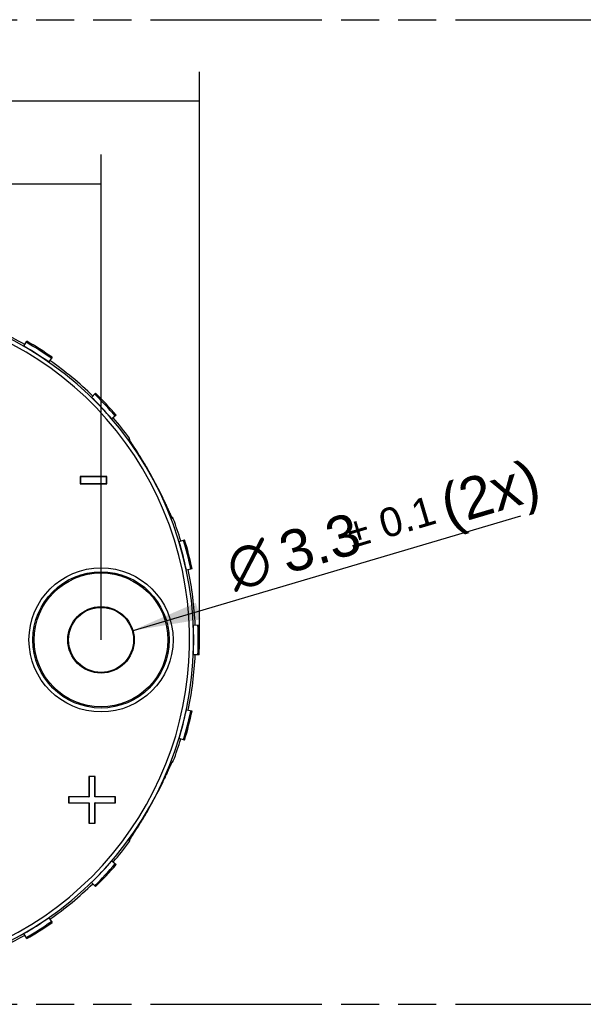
# Model space of a CAD drawing. Header units: millimetres. Extents: x 0 to 210, y 0 to 297.
# Tile 4 of 14: x 90 to 119, y 133 to 183. Entities that reach past the tile are written whole.
import ezdxf
from ezdxf.enums import TextEntityAlignment as Align

# ---------------------------------------------------------------- set-up
doc = ezdxf.new("R2010")
doc.units = ezdxf.units.MM
doc.header["$LTSCALE"] = 19.36
doc.linetypes.add('PHANTOM', pattern=[0.8, 0.45, -0.05, 0.1, -0.05, 0.1, -0.05])
doc.layers.get('0').update_dxf_attribs({"linetype": 'CONTINUOUS'})
doc.layers.add('DEFAULT_3', color=7, linetype='PHANTOM')
doc.layers.add('Z_DIM_2D', color=7, linetype='CONTINUOUS')
doc.styles.add('TEXTSTYLE_3', font='helveticaneueltw1g-ltcn.otf')
doc.styles.add('TEXTSTYLE_4', font='gdt', dxfattribs={"width": 0.7})
doc.dimstyles.new('DIMSTYLE_1', dxfattribs={"dimtxt": 2.1, "dimasz": 3.5, "dimexe": 1.5, "dimexo": 0, "dimgap": 0.525, "dimtad": 1, "dimdec": 3, "dimdsep": 46, "dimtxsty": 'TEXTSTYLE_3', "dimblk": '_FILLED', "dimblk1": '_FILLED', "dimblk2": '_FILLED', "dimcen": 0.09, "dimclrt": 5, "dimadec": 3, "dimazin": 2, "dimtol": 1, "dimtp": 0.1, "dimtm": 0.1, "dimtfac": 1, "dimtdec": 3, "dimtofl": 0, "dimtmove": 0, "dimatfit": 3, "dimldrblk": '_FILLED', "dimfxl": 0, "dimtolj": 1, "dimarcsym": 0})
doc.dimstyles.new('DIMSTYLE_2', dxfattribs={"dimtxt": 2.1, "dimasz": 3.5, "dimexe": 1.5, "dimexo": 0, "dimgap": 0.525, "dimtad": 1, "dimdec": 3, "dimdsep": 46, "dimtxsty": 'TEXTSTYLE_3', "dimblk": '_FILLED', "dimblk1": '_FILLED', "dimblk2": '_FILLED', "dimcen": 0.09, "dimclrt": 5, "dimadec": 3, "dimazin": 2, "dimtol": 1, "dimtp": 0.2, "dimtm": 0.2, "dimtfac": 1, "dimtdec": 3, "dimtofl": 0, "dimtmove": 0, "dimatfit": 3, "dimldrblk": '_FILLED', "dimfxl": 0, "dimtolj": 1, "dimarcsym": 0})
doc.dimstyles.new('DIMSTYLE_3', dxfattribs={"dimtxt": 2.1, "dimasz": 3.5, "dimexe": 1.5, "dimexo": 0, "dimtad": 1, "dimdec": 3, "dimdsep": 46, "dimtxsty": 'TEXTSTYLE_3', "dimblk": '_FILLED', "dimblk1": '_FILLED', "dimblk2": '_FILLED', "dimcen": 0.09, "dimclrt": 5, "dimadec": 3, "dimazin": 2, "dimtol": 1, "dimtp": 0.1, "dimtm": 0.1, "dimtfac": 1, "dimtdec": 3, "dimtofl": 0, "dimtmove": 0, "dimatfit": 1, "dimldrblk": '_FILLED', "dimfxl": 0, "dimtolj": 1, "dimarcsym": 0})

# ---------------------------------------------------------------- blocks, each defined once
blk = doc.blocks.new('*D3')
at = {"layer": 'Z_DIM_2D', "color": 2, "linetype": 'Continuous', "transparency": 16777216}
for p, q in [((69.081, 151.185), (69.081, 175.835)), ((94.081, 151.185), (94.081, 175.835)), ((69.081, 174.335), (81.581, 174.335)), ((94.081, 174.335), (81.581, 174.335))]:
    blk.add_line(p, q, dxfattribs=at)
at = {"layer": 'Z_DIM_2D', "color": 5, "linetype": 'Continuous', "transparency": 16777216}
for s, height, style, p in [('25', 2.1, 'TEXTSTYLE_3', (79.489, 174.86)), ('`', 1.47, 'TEXTSTYLE_4', (81.757, 175.175)), ('0.1', 1.47, 'TEXTSTYLE_3', (83.849, 175.175))]:
    blk.add_text(s, height=height, dxfattribs=dict(at, style=style)).set_placement(p, align=Align.CENTER)
blk = doc.blocks.new('_FILLED')
at = {"color": 0, "linetype": 'ByBlock'}
blk.add_solid([(0, 0), (-1, 0.125), (-1, -0.125)], dxfattribs=at)
blk = doc.blocks.new('_NONE')
blk = doc.blocks.new('*D4')
at = {"layer": 'Z_DIM_2D', "color": 2, "linetype": 'Continuous', "transparency": 16777216}
for p, q in [((64.081, 151.188), (64.086, 180.045)), ((99.081, 151.181), (99.086, 180.038)), ((64.086, 178.545), (81.586, 178.541)), ((99.086, 178.538), (81.586, 178.541))]:
    blk.add_line(p, q, dxfattribs=at)
at = {"layer": 'Z_DIM_2D', "color": 5, "linetype": 'Continuous', "transparency": 16777216}
for s, height, style, p in [('35', 2.1, 'TEXTSTYLE_3', (80.894, 179.066)), ('`', 1.47, 'TEXTSTYLE_4', (83.162, 179.381)), ('n', 2.1, 'TEXTSTYLE_4', (78.084, 179.066)), ('0.2', 1.47, 'TEXTSTYLE_3', (85.254, 179.381))]:
    blk.add_text(s, height=height, dxfattribs=dict(at, style=style)).set_placement(p, align=Align.CENTER)
blk = doc.blocks.new('*D6')
at = {"layer": 'Z_DIM_2D', "color": 2, "linetype": 'Continuous', "transparency": 16777216}
blk.add_line((95.663, 151.653), (115.398, 157.489), dxfattribs=at)
at = {"layer": 'Z_DIM_2D', "color": 2, "linetype": 'Continuous', "transparency": 16777216, "xscale": 3.5, "yscale": 3.5, "zscale": 3.5, "rotation": 196.4737440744}
blk.add_blockref('_FILLED', (95.663, 151.653), dxfattribs=at)
at = {"layer": 'Z_DIM_2D', "color": 5, "linetype": 'Continuous', "transparency": 16777216}
for s, height, style, p in [(' (2x)', 2.1, 'TEXTSTYLE_3', (110.928, 156.715)), ('0.1', 1.47, 'TEXTSTYLE_3', (108.472, 156.317)), ('3.3', 2.1, 'TEXTSTYLE_3', (103.535, 154.528)), ('`', 1.47, 'TEXTSTYLE_4', (106.827, 155.83)), ('n', 2.1, 'TEXTSTYLE_4', (100.85, 153.734))]:
    blk.add_text(s, height=height, rotation=16.4737, dxfattribs=dict(at, style=style)).set_placement(p)

msp = doc.modelspace()

# ---------------------------------------------------------------- linework, layer by layer
at = {"color": 7, "linetype": 'Continuous'}
for p, q in [((90.1581, 166.1018), (90.3041, 166.3556)), ((91.5931, 165.5376), (91.4256, 165.2974)), ((93.5983, 163.5), (93.8028, 163.7096)), ((94.8479, 162.5967), (94.6259, 162.4057)), ((95.5293, 161.3442), (95.5291, 161.3445)), ((95.5294, 161.3439), (95.5293, 161.3442)), ((95.5297, 161.3434), (95.5294, 161.3439)), ((95.53, 161.3427), (95.5297, 161.3434)), ((95.5304, 161.342), (95.53, 161.3427)), ((95.5308, 161.3411), (95.5304, 161.342)), ((95.5314, 161.3401), (95.5308, 161.3411)), ((95.532, 161.3389), (95.5314, 161.3401)), ((95.5331, 161.3369), (95.532, 161.3389)), ((95.5344, 161.3344), (95.5331, 161.3369)), ((95.536, 161.3317), (95.5344, 161.3344)), ((95.5377, 161.3285), (95.536, 161.3317)), ((95.5398, 161.3249), (95.5377, 161.3285)), ((95.542, 161.321), (95.5398, 161.3249)), ((95.5446, 161.3166), (95.542, 161.321)), ((95.5483, 161.3102), (95.5446, 161.3166)), ((95.5526, 161.303), (95.5483, 161.3102)), ((95.5573, 161.2951), (95.5526, 161.303)), ((95.564, 161.2843), (95.5573, 161.2951)), ((95.5713, 161.2722), (95.564, 161.2843)), ((95.5795, 161.2591), (95.5713, 161.2722)), ((95.5902, 161.242), (95.5795, 161.2591)), ((95.6019, 161.2234), (95.5902, 161.242)), ((95.6148, 161.2031), (95.6019, 161.2234)), ((95.6312, 161.1773), (95.6148, 161.2031)), ((95.6518, 161.1453), (95.6312, 161.1773)), ((95.6925, 161.0821), (95.6518, 161.1453)), ((95.908, 160.7475), (95.6925, 161.0821)), ((95.975, 160.6421), (95.908, 160.7475)), ((96.0358, 160.5456), (95.975, 160.6421)), ((96.0882, 160.4618), (96.0358, 160.5456)), ((96.1365, 160.3838), (96.0882, 160.4618)), ((96.186, 160.3034), (96.1365, 160.3838)), ((96.2298, 160.2316), (96.186, 160.3034)), ((96.2736, 160.1593), (96.2298, 160.2316)), ((96.3175, 160.0862), (96.2736, 160.1593)), ((96.3616, 160.0123), (96.3175, 160.0862)), ((96.4059, 159.9374), (96.3616, 160.0123)), ((96.4392, 159.8806), (96.4059, 159.9374)), ((94.3684, 159.4762), (93.0223, 159.4762)), ((93.0223, 159.4762), (93.0223, 159.1172)), ((93.0223, 159.4762), (93.0327, 159.4657)), ((93.0223, 159.1172), (93.0327, 159.1277)), ((93.0223, 159.1172), (94.3684, 159.1172)), ((94.3579, 159.4657), (93.0327, 159.4657)), ((93.0327, 159.4657), (93.0327, 159.1277)), ((93.0327, 159.1277), (94.3579, 159.1277)), ((94.3684, 159.4762), (94.3579, 159.4657)), ((94.3579, 159.1277), (94.3579, 159.4657)), ((94.3684, 159.1172), (94.3579, 159.1277)), ((94.3684, 159.1172), (94.3684, 159.4762)), ((97.0216, 158.7987), (96.9813, 158.8797)), ((97.0618, 158.7172), (97.0216, 158.7987)), ((97.1058, 158.627), (97.0618, 158.7172)), ((97.1488, 158.5381), (97.1058, 158.627)), ((97.1945, 158.4426), (97.1488, 158.5381)), ((97.2422, 158.3421), (97.1945, 158.4426)), ((97.2949, 158.2296), (97.2422, 158.3421)), ((97.3591, 158.0911), (97.2949, 158.2296)), ((97.4452, 157.9029), (97.3591, 158.0911)), ((97.5276, 157.7217), (97.4452, 157.9029)), ((97.553, 157.6659), (97.5276, 157.7217)), ((97.5701, 157.6285), (97.553, 157.6659)), ((97.584, 157.5981), (97.5701, 157.6285)), ((97.597, 157.57), (97.584, 157.5981)), ((97.6074, 157.5479), (97.597, 157.57)), ((97.6168, 157.5276), (97.6074, 157.5479)), ((97.6256, 157.5091), (97.6168, 157.5276)), ((97.6325, 157.4948), (97.6256, 157.5091)), ((97.6389, 157.4816), (97.6325, 157.4948)), ((97.6448, 157.4695), (97.6389, 157.4816)), ((97.6492, 157.4607), (97.6448, 157.4695)), ((97.6532, 157.4526), (97.6492, 157.4607)), ((97.6569, 157.4454), (97.6532, 157.4526)), ((97.6594, 157.4405), (97.6569, 157.4454)), ((97.6618, 157.4361), (97.6594, 157.4405)), ((97.6639, 157.432), (97.6618, 157.4361)), ((97.6792, 157.4226), (97.6629, 157.4339)), ((97.6658, 157.4285), (97.6639, 157.432)), ((97.6675, 157.4254), (97.6658, 157.4285)), ((97.669, 157.4227), (97.6675, 157.4254)), ((97.6699, 157.4211), (97.669, 157.4227)), ((97.6707, 157.4197), (97.6699, 157.4211)), ((97.6713, 157.4185), (97.6707, 157.4197)), ((97.672, 157.4174), (97.6713, 157.4185)), ((97.6725, 157.4165), (97.672, 157.4174)), ((97.6729, 157.4157), (97.6725, 157.4165)), ((97.6733, 157.4151), (97.6729, 157.4157)), ((97.6736, 157.4146), (97.6733, 157.4151)), ((97.6738, 157.4142), (97.6736, 157.4146)), ((97.674, 157.414), (97.6738, 157.4142)), ((97.6741, 157.4138), (97.674, 157.414)), ((97.6741, 157.4138), (97.6741, 157.4138)), ((97.6741, 157.4138), (97.6741, 157.4138)), ((98.0446, 156.1871), (98.3248, 156.2722)), ((98.7045, 154.7935), (98.4179, 154.7331)), ((98.7714, 151.9355), (99.0639, 151.9483)), ((99.0639, 150.4216), (98.7714, 150.4344)), ((98.4179, 147.6368), (98.7045, 147.5764)), ((98.3248, 146.0977), (98.0446, 146.1828)), ((97.3425, 144.2428), (97.5259, 144.6445)), ((97.5259, 144.6445), (97.564, 144.7282)), ((97.564, 144.7282), (97.5802, 144.7633)), ((97.5802, 144.7633), (97.5933, 144.7919)), ((97.5933, 144.7919), (97.6039, 144.8147)), ((97.6039, 144.8147), (97.6139, 144.836)), ((97.6139, 144.836), (97.6232, 144.8556)), ((97.6232, 144.8556), (97.6303, 144.8706)), ((97.6303, 144.8706), (97.637, 144.8845)), ((97.637, 144.8845), (97.6432, 144.8971)), ((97.6432, 144.8971), (97.6477, 144.9062)), ((97.6477, 144.9062), (97.6518, 144.9145)), ((97.6518, 144.9145), (97.6556, 144.9219)), ((97.6556, 144.9219), (97.6582, 144.927)), ((97.6582, 144.927), (97.6606, 144.9316)), ((97.6606, 144.9316), (97.6627, 144.9358)), ((97.6627, 144.9358), (97.6647, 144.9395)), ((97.6628, 144.9359), (97.6792, 144.9473)), ((97.6647, 144.9395), (97.6665, 144.9428)), ((97.6665, 144.9428), (97.6681, 144.9457)), ((97.6681, 144.9457), (97.669, 144.9474)), ((97.669, 144.9474), (97.6699, 144.9489)), ((97.6699, 144.9489), (97.6706, 144.9503)), ((97.6706, 144.9503), (97.6713, 144.9515)), ((97.6713, 144.9515), (97.6719, 144.9525)), ((97.6719, 144.9525), (97.6724, 144.9534)), ((97.6724, 144.9534), (97.6729, 144.9541)), ((97.6729, 144.9541), (97.6732, 144.9547)), ((97.6732, 144.9547), (97.6735, 144.9552)), ((97.6735, 144.9552), (97.6737, 144.9555)), ((97.6737, 144.9555), (97.6739, 144.9558)), ((97.6739, 144.9558), (97.6739, 144.9559)), ((93.7779, 144.2514), (93.4638, 144.2514)), ((93.4638, 144.2514), (93.4743, 144.2409)), ((93.4638, 144.2514), (93.4638, 143.2193)), ((93.7674, 144.2409), (93.4743, 144.2409)), ((93.4743, 144.2409), (93.4743, 143.2088)), ((93.7779, 144.2514), (93.7674, 144.2409)), ((93.7674, 143.2088), (93.7674, 144.2409)), ((93.7779, 143.2193), (93.7779, 144.2514)), ((97.1938, 143.9258), (97.2383, 144.0195)), ((97.2383, 144.0195), (97.2849, 144.1188)), ((97.2849, 144.1188), (97.3425, 144.2428)), ((96.9813, 143.4902), (97.0226, 143.5733)), ((97.0226, 143.5733), (97.0628, 143.6548)), ((97.0628, 143.6548), (97.1062, 143.7436)), ((97.1062, 143.7436), (97.1484, 143.831)), ((97.1484, 143.831), (97.1938, 143.9258)), ((93.4638, 143.2193), (92.4317, 143.2193)), ((92.4317, 143.2193), (92.4422, 143.2088)), ((92.4317, 143.2193), (92.4317, 142.9052)), ((93.4743, 143.2088), (92.4422, 143.2088)), ((92.4422, 143.2088), (92.4422, 142.9157)), ((93.4638, 143.2193), (93.4743, 143.2088)), ((93.7779, 143.2193), (93.7674, 143.2088)), ((94.7995, 143.2088), (93.7674, 143.2088)), ((94.8099, 143.2193), (93.7779, 143.2193)), ((94.8099, 143.2193), (94.7995, 143.2088)), ((94.7995, 142.9157), (94.7995, 143.2088)), ((94.8099, 142.9052), (94.8099, 143.2193)), ((92.4317, 142.9052), (92.4422, 142.9157)), ((92.4317, 142.9052), (93.4638, 142.9052)), ((92.4422, 142.9157), (93.4743, 142.9157)), ((93.4638, 142.9052), (93.4743, 142.9157)), ((93.4638, 142.9052), (93.4638, 141.8732)), ((93.4743, 142.9157), (93.4743, 141.8836)), ((93.7674, 142.9157), (94.7995, 142.9157)), ((93.7779, 142.9052), (93.7674, 142.9157)), ((93.7674, 141.8836), (93.7674, 142.9157)), ((93.7779, 142.9052), (94.8099, 142.9052)), ((93.7779, 141.8732), (93.7779, 142.9052)), ((94.8099, 142.9052), (94.7995, 142.9157)), ((96.1207, 141.9604), (96.17, 142.0404)), ((96.17, 142.0404), (96.2192, 142.1208)), ((96.2192, 142.1208), (96.2629, 142.1929)), ((96.2629, 142.1929), (96.3067, 142.2657)), ((96.3067, 142.2657), (96.3506, 142.3392)), ((96.3506, 142.3392), (96.3948, 142.4138)), ((96.3948, 142.4138), (96.4392, 142.4893)), ((93.4638, 141.8732), (93.4743, 141.8836)), ((93.4638, 141.8732), (93.7779, 141.8732)), ((93.4743, 141.8836), (93.7674, 141.8836)), ((93.7779, 141.8732), (93.7674, 141.8836)), ((95.7298, 141.3456), (95.855, 141.5396)), ((95.855, 141.5396), (95.9418, 141.6755)), ((95.9418, 141.6755), (96.0105, 141.7841)), ((96.0105, 141.7841), (96.0672, 141.8744)), ((96.0672, 141.8744), (96.1207, 141.9604)), ((95.529, 141.0251), (95.5291, 141.0252)), ((95.529, 141.025), (95.529, 141.0251)), ((95.5291, 141.0252), (95.5292, 141.0255)), ((95.5292, 141.0255), (95.5294, 141.0258)), ((95.5294, 141.0258), (95.5296, 141.0263)), ((95.5296, 141.0263), (95.5299, 141.0269)), ((95.5299, 141.0269), (95.5303, 141.0276)), ((95.5303, 141.0276), (95.5307, 141.0285)), ((95.5307, 141.0285), (95.5313, 141.0295)), ((95.5313, 141.0295), (95.5319, 141.0306)), ((95.5319, 141.0306), (95.533, 141.0326)), ((95.533, 141.0326), (95.5343, 141.035)), ((95.5343, 141.035), (95.5358, 141.0378)), ((95.5358, 141.0378), (95.5375, 141.0409)), ((95.5375, 141.0409), (95.5395, 141.0445)), ((95.5395, 141.0445), (95.5418, 141.0484)), ((95.5418, 141.0484), (95.5443, 141.0527)), ((95.5443, 141.0527), (95.5481, 141.0592)), ((95.5481, 141.0592), (95.5523, 141.0663)), ((95.5523, 141.0663), (95.557, 141.0742)), ((95.557, 141.0742), (95.5636, 141.0849)), ((95.5636, 141.0849), (95.5708, 141.0968)), ((95.5708, 141.0968), (95.5788, 141.1097)), ((95.5788, 141.1097), (95.5891, 141.1263)), ((95.5891, 141.1263), (95.6003, 141.144)), ((95.6003, 141.144), (95.6152, 141.1675)), ((95.6152, 141.1675), (95.6317, 141.1933)), ((95.6317, 141.1933), (95.6524, 141.2256)), ((95.6524, 141.2256), (95.6781, 141.2655)), ((95.6781, 141.2655), (95.7298, 141.3456)), ((94.6259, 139.9642), (94.8479, 139.7732)), ((93.8028, 138.6603), (93.5983, 138.8699)), ((91.4256, 137.0724), (91.5931, 136.8323)), ((90.3041, 136.0143), (90.1581, 136.2681))]:
    msp.add_line(p, q, dxfattribs=at)
at = {"color": 9, "linetype": 'Continuous'}
for p, q in [((95.5035, 161.3968), (95.5204, 161.4305)), ((96.4391, 159.8805), (96.4392, 159.8806)), ((96.9813, 158.8797), (96.9812, 158.8797)), ((97.7529, 157.3287), (97.704, 157.3628)), ((97.704, 145.0071), (97.7529, 145.0412)), ((96.9812, 143.4902), (96.9813, 143.4902)), ((96.4392, 142.4893), (96.4391, 142.4894)), ((95.5204, 140.9394), (95.5035, 140.973))]:
    msp.add_line(p, q, dxfattribs=at)
at = {"color": 7, "linetype": 'Continuous'}
msp.add_lwpolyline([(95.5291, 161.3445), (95.529, 161.3447), (95.529, 161.3447)], dxfattribs=at)
at = {"color": 9, "linetype": 'Continuous'}
for radius in [3.6595, 3.4596]:
    msp.add_circle((94.0806, 151.1849), radius, dxfattribs=at)
at = {"color": 7, "linetype": 'Continuous'}
for radius in [3.4, 1.6884, 1.65]:
    msp.add_circle((94.0806, 151.1849), radius, dxfattribs=at)
at = {"color": 9, "linetype": 'Continuous'}
for centre, radius, start, end in [((81.5806, 151.1849), 17.202, 296.45875, 103.61929), ((81.5806, 151.1849), 17.0021, 296.45875, 103.61929), ((95.3423, 161.2785), 0.2, 16.36154, 36.29474), ((81.5806, 151.1849), 17.2159, 26.54841, 30.33717), ((97.5177, 157.2917), 0.1994, 20.86106, 39.92987), ((97.5177, 145.0781), 0.1994, 319.97557, 339.13894), ((81.5806, 151.1849), 17.2159, 329.66283, 333.45159), ((95.3423, 141.0914), 0.2, 323.70527, 343.56689)]:
    msp.add_arc(centre, radius, start, end, dxfattribs=at)
at = {"color": 7, "linetype": 'Continuous'}
for centre, radius, start, end in [((81.5806, 151.1849), 17.3, 60.1, 69.5), ((81.5806, 151.1849), 17.2072, 55.1, 60.1), ((81.5806, 151.1849), 17.4371, 55.1, 60.1), ((81.5806, 151.1849), 17.5, 55.1, 60.1), ((81.5806, 151.1849), 17.3, 45.7, 55.1), ((81.5806, 151.1849), 17.4371, 40.7, 45.7), ((81.5806, 151.1849), 17.5, 40.7, 45.7), ((81.5806, 151.1849), 17.2072, 40.7, 45.7), ((81.5806, 151.1849), 17.3, 36.31536, 40.7), ((95.3591, 161.312), 0.2001, 354.67411, 36.30904), ((81.5806, 151.1849), 17.2161, 26.54841, 30.33717), ((97.5653, 157.2575), 0.2006, 20.80915, 55.40605), ((81.5806, 151.1849), 17.3, 16.9, 20.80156), ((81.5806, 151.1849), 17.2072, 11.9, 16.9), ((81.5806, 151.1849), 17.4371, 11.9, 16.9), ((81.5806, 151.1849), 17.5, 11.9, 16.9), ((81.5806, 151.1849), 17.3, 2.5, 11.9), ((81.5806, 151.1849), 17.2072, 357.5, 2.5), ((81.5806, 151.1849), 17.4371, 357.5, 2.5), ((81.5806, 151.1849), 17.5, 357.5, 2.5), ((81.5806, 151.1849), 17.3, 348.1, 357.5), ((81.5806, 151.1849), 17.2072, 343.1, 348.1), ((81.5806, 151.1849), 17.4371, 343.1, 348.1), ((81.5806, 151.1849), 17.5, 343.1, 348.1), ((81.5806, 151.1849), 17.3, 339.19844, 343.1), ((97.5653, 145.1124), 0.2006, 304.59396, 339.19085), ((81.5806, 151.1849), 17.2161, 329.66283, 333.45159), ((95.3591, 141.0579), 0.2001, 323.69096, 5.31655), ((81.5806, 151.1849), 17.3, 319.3, 323.68464), ((81.5806, 151.1849), 17.2072, 314.3, 319.3), ((81.5806, 151.1849), 17.4371, 314.3, 319.3), ((81.5806, 151.1849), 17.5, 314.3, 319.3), ((81.5806, 151.1849), 17.3, 304.9, 314.3), ((81.5806, 151.1849), 17.2072, 299.9, 304.9), ((81.5806, 151.1849), 17.4371, 299.9, 304.9), ((81.5806, 151.1849), 17.5, 299.9, 304.9), ((81.5806, 151.1849), 17.3, 296.18456, 299.9)]:
    msp.add_arc(centre, radius, start, end, dxfattribs=at)
at = {"color": 9, "linetype": 'Continuous'}
for points, knots in [([(96.4391, 159.8805), (96.4125, 159.926), (96.3591, 160.0166), (96.2785, 160.1513), (96.2111, 160.2622), (96.1574, 160.3497), (96.1046, 160.4353), (96.0395, 160.5397), (95.9749, 160.6421), (95.9244, 160.7215), (95.8876, 160.7791), (95.8517, 160.8351), (95.8167, 160.8894), (95.7829, 160.9419), (95.7502, 160.9924), (95.7189, 161.0408), (95.6891, 161.0869), (95.6609, 161.1305), (95.6345, 161.1714), (95.6101, 161.2096), (95.5879, 161.2446), (95.5708, 161.2719), (95.5583, 161.2921), (95.5499, 161.3059), (95.5421, 161.3188), (95.535, 161.3308), (95.5285, 161.3418), (95.5228, 161.3519), (95.5178, 161.3611), (95.5135, 161.3692), (95.5104, 161.3754), (95.5083, 161.3798), (95.507, 161.3827), (95.5059, 161.3854), (95.505, 161.3878), (95.5043, 161.39), (95.5037, 161.3918), (95.5034, 161.3933), (95.5033, 161.3943), (95.5032, 161.3949), (95.5032, 161.3955), (95.5033, 161.3961), (95.5034, 161.3966), (95.5035, 161.3968)], [0, 0, 0, 0, 0.088715, 0.176916, 0.2640744, 0.3071019, 0.3496818, 0.4332163, 0.5141063, 0.5533602, 0.5917084, 0.6290573, 0.6653155, 0.7003779, 0.7341432, 0.7665064, 0.7973361, 0.8265024, 0.8538716, 0.8792964, 0.9026456, 0.9237742, 0.933459, 0.942538, 0.9509968, 0.9588213, 0.9659982, 0.9725148, 0.9783591, 0.9835205, 0.98799, 0.9899632, 0.9917612, 0.9933837, 0.9948309, 0.9961036, 0.9972035, 0.9981337, 0.9985371, 0.9989006, 0.9992259, 0.9995154, 1, 1, 1, 1]), ([(96.9812, 158.8797), (97.004, 158.8341), (97.0491, 158.7432), (97.1155, 158.6071), (97.1803, 158.4725), (97.243, 158.3404), (97.3032, 158.2118), (97.3605, 158.0878), (97.4063, 157.9879), (97.4413, 157.9111), (97.4662, 157.8564), (97.49, 157.8038), (97.5129, 157.7534), (97.5347, 157.7054), (97.5553, 157.66), (97.5748, 157.6172), (97.5932, 157.5773), (97.6103, 157.5404), (97.6261, 157.5067), (97.6385, 157.4806), (97.6478, 157.4615), (97.6542, 157.4484), (97.6603, 157.4362), (97.6661, 157.4248), (97.6706, 157.416), (97.6742, 157.4093), (97.6774, 157.4033), (97.6812, 157.3963), (97.6855, 157.3887), (97.6895, 157.382), (97.6926, 157.377), (97.6949, 157.3735), (97.6965, 157.3713), (97.698, 157.3693), (97.6993, 157.3675), (97.7006, 157.3659), (97.7018, 157.3647), (97.703, 157.3636), (97.7037, 157.363), (97.704, 157.3628)], [0, 0, 0, 0, 0.0908542, 0.1811192, 0.270188, 0.3574202, 0.4421224, 0.5236133, 0.6011925, 0.6382737, 0.6740741, 0.7084818, 0.741409, 0.7727757, 0.8024975, 0.8304855, 0.856645, 0.8808762, 0.9030744, 0.9231438, 0.9323676, 0.9410451, 0.9491695, 0.9567321, 0.9637221, 0.9669984, 0.9701264, 0.9759413, 0.9811671, 0.985797, 0.9898265, 0.9916155, 0.9932543, 0.9947433, 0.9960834, 0.9972762, 0.9983239, 0.9992301, 1, 1, 1, 1]), ([(97.704, 145.0071), (97.7037, 145.0069), (97.703, 145.0063), (97.7018, 145.0052), (97.7006, 145.0039), (97.6993, 145.0024), (97.698, 145.0006), (97.6965, 144.9986), (97.6949, 144.9964), (97.6926, 144.9929), (97.6895, 144.9879), (97.6855, 144.9813), (97.6812, 144.9736), (97.6765, 144.9651), (97.6715, 144.9556), (97.6661, 144.9451), (97.6603, 144.9338), (97.6542, 144.9216), (97.6478, 144.9085), (97.6385, 144.8893), (97.6261, 144.8632), (97.6103, 144.8295), (97.5932, 144.7927), (97.5749, 144.7528), (97.5554, 144.7101), (97.5347, 144.6646), (97.505, 144.599), (97.4653, 144.5114), (97.4147, 144.4003), (97.3606, 144.2822), (97.3032, 144.1582), (97.243, 144.0295), (97.1803, 143.8974), (97.1155, 143.7628), (97.0491, 143.6267), (97.004, 143.5358), (96.9812, 143.4902)], [0, 0, 0, 0, 0.0007701, 0.0016763, 0.0027238, 0.0039159, 0.0052548, 0.0067418, 0.0083778, 0.0101634, 0.0141844, 0.018805, 0.0240233, 0.0298357, 0.0362372, 0.0432218, 0.0507826, 0.0589118, 0.0676011, 0.0768412, 0.0969347, 0.1191045, 0.1432794, 0.1693931, 0.1973663, 0.2271086, 0.2585211, 0.3259326, 0.3987467, 0.4762813, 0.5578214, 0.6425757, 0.7297926, 0.8188554, 0.9091347, 1, 1, 1, 1]), ([(96.4391, 142.4894), (96.4125, 142.4439), (96.3591, 142.3533), (96.2785, 142.2186), (96.198, 142.086), (96.1181, 141.9563), (96.0395, 141.8302), (95.9627, 141.7085), (95.9002, 141.6104), (95.8517, 141.5347), (95.8167, 141.4804), (95.7829, 141.428), (95.7502, 141.3774), (95.7189, 141.3291), (95.6891, 141.283), (95.6609, 141.2394), (95.6346, 141.1985), (95.6101, 141.1603), (95.5879, 141.1253), (95.5708, 141.098), (95.5583, 141.0778), (95.5499, 141.064), (95.5421, 141.0511), (95.5349, 141.039), (95.5285, 141.028), (95.5227, 141.0179), (95.5177, 141.0087), (95.5134, 141.0006), (95.5103, 140.9944), (95.5083, 140.99), (95.507, 140.9871), (95.5059, 140.9844), (95.5049, 140.982), (95.5042, 140.9799), (95.5037, 140.978), (95.5034, 140.9766), (95.5033, 140.9756), (95.5032, 140.975), (95.5032, 140.9744), (95.5033, 140.9737), (95.5034, 140.9733), (95.5035, 140.973)], [0, 0, 0, 0, 0.0887165, 0.176919, 0.2640788, 0.349687, 0.4332414, 0.5141383, 0.5917226, 0.62906, 0.6653138, 0.7003883, 0.734163, 0.7665163, 0.7973336, 0.8264874, 0.8538466, 0.8792825, 0.902646, 0.9237694, 0.9334556, 0.9425431, 0.9510174, 0.9588619, 0.9660574, 0.9725822, 0.9784264, 0.9835864, 0.9880506, 0.990019, 0.9918109, 0.9934264, 0.9948657, 0.9961301, 0.9972218, 0.9981446, 0.9985447, 0.9989054, 0.9992286, 0.9995165, 1, 1, 1, 1])]:
    msp.add_open_spline(points, degree=3, knots=knots, dxfattribs=at)
at = {"layer": 'DEFAULT_3', "color": 91, "linetype": 'PHANTOM', "true_color": 0x80ff80}
for p, q in [((50.1286, 182.68), (150.1286, 182.68)), ((50.1286, 132.68), (150.1286, 132.68))]:
    msp.add_line(p, q, dxfattribs=at)

# ---------------------------------------------------------------- dimensions: what is measured, and where the dimension line sits
at = {"layer": 'Z_DIM_2D', "color": 2, "linetype": 'Continuous'}
dim = msp.add_linear_dim(base=(99.0861, 178.5379), p1=(64.0806, 151.1885), p2=(99.0806, 151.1814), angle=359.98845, text='%%c<>', dimstyle='DIMSTYLE_2', override={"dimblk1": 'NONE', "dimblk2": 'NONE', "dimsah": 1}, dxfattribs=at)
dim.commit()
dim.dimension.update_dxf_attribs({"geometry": '*D4', "text_midpoint": (81.5858, 178.5414), "dimtype": 160})
dim = msp.add_linear_dim(base=(94.0806, 174.3354), p1=(69.0806, 151.1849), p2=(94.0806, 151.1849), dimstyle='DIMSTYLE_1', override={"dimblk1": 'NONE', "dimblk2": 'NONE', "dimsah": 1}, dxfattribs=at)
dim.commit()
dim.dimension.update_dxf_attribs({"geometry": '*D3', "text_midpoint": (81.5806, 174.3354), "dimtype": 160})
dim = msp.add_diameter_dim_2p(p1=(95.6628, 151.6528), p2=(92.4983, 150.717), text='%%c<> (2x)', dimstyle='DIMSTYLE_3', override={"dimpost": '<>'}, dxfattribs=at)
dim.commit()
dim.dimension.update_dxf_attribs({"geometry": '*D6', "text_midpoint": (107.7519, 156.8702), "dimtype": 163})

doc.saveas('drawing.dxf')
